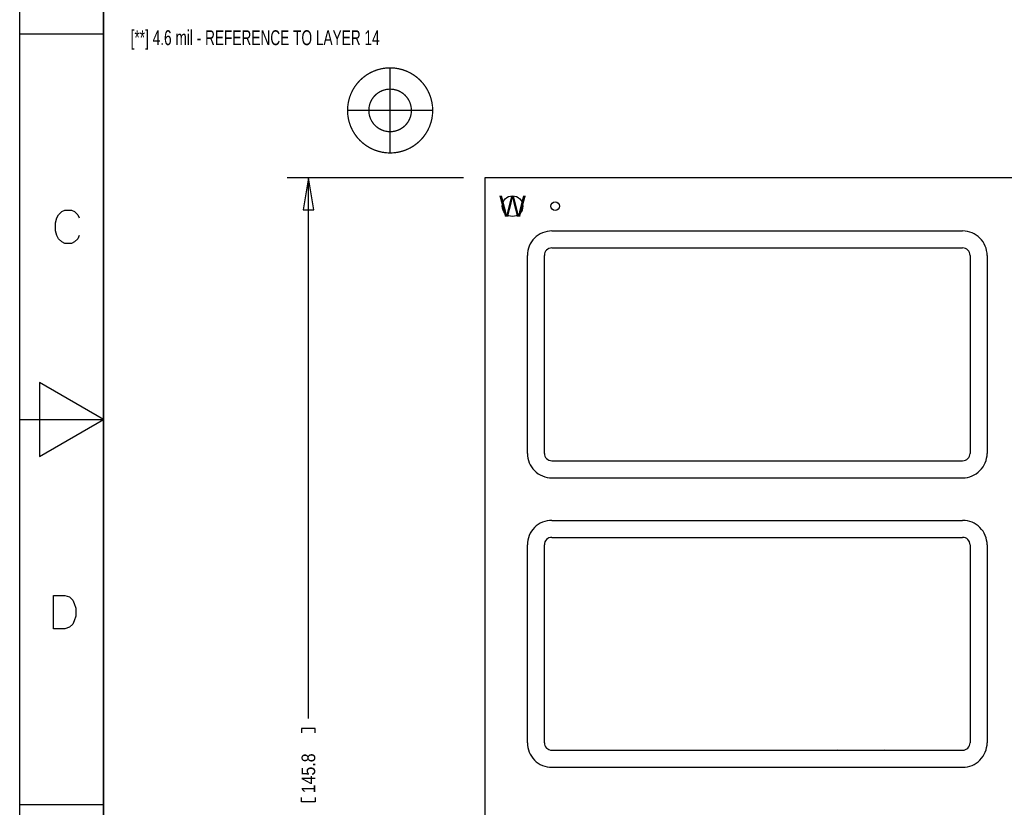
# Model space of a CAD drawing. Extents: x -65 to 355, y -46 to 251.
# Tile 23 of 28: x -65 to 53, y 57 to 151. Entities that reach past the tile are written whole.
import ezdxf
from ezdxf.enums import TextEntityAlignment as Align

# ---------------------------------------------------------------- set-up
doc = ezdxf.new("R2010")
doc.units = 0
for name, color, linetype in [('BG_DIMENSION', 7, 'CONTINUOUS'), ('BG_PANEL', 7, 'CONTINUOUS'), ('BG_TARGET', 7, 'CONTINUOUS'), ('BG_TITLE_A3', 7, 'CONTINUOUS'), ('MA_NCLEGEND-1-16', 7, 'CONTINUOUS'), ('PIN_BOTTOM', 7, 'CONTINUOUS'), ('PIN_TOP', 7, 'CONTINUOUS')]:
    doc.layers.add(name, color=color, linetype=linetype)

msp = doc.modelspace()

# ---------------------------------------------------------------- linework, layer by layer
at = {"layer": 'BG_DIMENSION'}
for points in [[(-11.565382, 131.660138), (-32.6136, 131.660138)], [(-29.4386, 127.850138), (-30.0736, 131.660138), (-30.7086, 127.850138), (-29.4386, 127.850138)], [(-30.0736, 67.1322), (-30.0736, 131.660138)], [(-29.2608, 65.405), (-29.2608, 65.913), (-30.8864, 65.913), (-30.8864, 65.405)], [(-29.2608, 57.6834), (-29.2608, 57.1754), (-30.8864, 57.1754), (-30.8864, 57.6834)]]:
    msp.add_lwpolyline(points, dxfattribs=at)
at = {"layer": 'BG_PANEL'}
msp.add_lwpolyline([(115.942618, -14.135862), (115.942618, 131.660138), (-9.025382, 131.660138), (-9.025382, -14.135862)], close=True, dxfattribs=at)
for points in [[(-1.024382, 125.3109, 0.414214), (-3.945382, 122.3899)], [(50.918618, 122.3899, 0.414214), (47.997618, 125.3109)], [(-1.024382, 123.2789, 0.414214), (-1.913382, 122.3899)], [(48.886618, 122.3899, 0.414214), (47.997618, 123.2789)], [(-3.945382, 98.7679, 0.414214), (-1.024382, 95.8469)], [(-1.913382, 98.7679, 0.414214), (-1.024382, 97.8789)], [(47.997618, 95.8469, 0.414214), (50.918618, 98.7679)], [(47.997618, 97.8789, 0.414214), (48.886618, 98.7679)], [(-1.024382, 90.7669, 0.414214), (-3.945382, 87.8459)], [(50.918618, 87.8459, 0.414214), (47.997618, 90.7669)], [(-1.024382, 88.7349, 0.414214), (-1.913382, 87.8459)], [(48.886618, 87.8459, 0.414214), (47.997618, 88.7349)], [(-3.945382, 64.2239, 0.414214), (-1.024382, 61.3029)], [(-1.913382, 64.2239, 0.414214), (-1.024382, 63.3349)], [(47.997618, 61.3029, 0.414214), (50.918618, 64.2239)], [(47.997618, 63.3349, 0.414214), (48.886618, 64.2239)]]:
    msp.add_lwpolyline(points, format="xyb", dxfattribs=at)
for points in [[(-1.024382, 125.3109), (47.997618, 125.3109)], [(-3.945382, 98.7679), (-3.945382, 122.3899)], [(-1.913382, 119.9769), (-1.913382, 122.3899)], [(-1.024382, 123.2789), (1.388618, 123.2789)], [(1.388618, 123.2789), (47.997618, 123.2789)], [(48.886618, 122.3899), (48.886618, 98.7679)], [(50.918618, 122.3899), (50.918618, 98.7679)], [(-1.913382, 101.1809), (-1.913382, 119.9769)], [(-1.913382, 98.7679), (-1.913382, 101.1809)], [(-1.024382, 97.8789), (1.388618, 97.8789)], [(1.388618, 97.8789), (47.997618, 97.8789)], [(-1.024382, 95.8469), (47.997618, 95.8469)], [(-1.024382, 90.7669), (47.997618, 90.7669)], [(-1.024382, 88.7349), (1.388618, 88.7349)], [(1.388618, 88.7349), (47.997618, 88.7349)], [(-3.945382, 64.2239), (-3.945382, 87.8459)], [(-1.913382, 85.4329), (-1.913382, 87.8459)], [(48.886618, 87.8459), (48.886618, 64.2239)], [(50.918618, 87.8459), (50.918618, 64.2239)], [(-1.913382, 66.6369), (-1.913382, 85.4329)], [(-1.913382, 64.2239), (-1.913382, 66.6369)], [(33.037018, 63.462662), (33.036764, 63.462662)], [(38.72992, 63.46571), (38.72865, 63.46571)], [(-1.024382, 63.3349), (1.388618, 63.3349)], [(1.388618, 63.3349), (47.997618, 63.3349)], [(-1.024382, 61.3029), (47.997618, 61.3029)]]:
    msp.add_lwpolyline(points, dxfattribs=at)
at = {"layer": 'BG_TARGET', "const_width": 0.1524}
for points in [[(-15.24, 139.7, 1), (-25.4, 139.7, 1), (-15.24, 139.7)], [(-17.78, 139.7, 1), (-22.86, 139.7, 1), (-17.78, 139.7)]]:
    msp.add_lwpolyline(points, format="xyb", dxfattribs=at)
for points in [[(-20.32, 144.78), (-20.32, 134.62)], [(-25.4, 139.7), (-15.24, 139.7)]]:
    msp.add_lwpolyline(points, dxfattribs=at)
at = {"layer": 'BG_TITLE_A3'}
for points in [[(-64.522096, -45.68698), (-64.522096, 251.312934)], [(-54.522116, 241.312954), (-54.522116, -35.687)], [(-54.522116, 148.813012), (-64.522096, 148.813012)], [(-57.405524, 124.765308), (-57.596024, 124.384562), (-57.977024, 124.003562), (-58.35777, 123.813062), (-59.11977, 123.813062), (-59.50077, 124.003562), (-59.88177, 124.384562), (-60.07227, 124.765308), (-60.262516, 125.336808), (-60.262516, 126.289308), (-60.07227, 126.860554), (-59.88177, 127.241554), (-59.50077, 127.622554), (-59.11977, 127.813054), (-58.35777, 127.813054), (-57.977024, 127.622554), (-57.596024, 127.241554), (-57.405524, 126.860554)], [(-64.522096, 102.813104), (-54.522116, 102.813104)], [(-54.522116, 56.812942), (-64.522096, 56.812942)]]:
    msp.add_lwpolyline(points, dxfattribs=at)
for points in [[(-54.522116, -35.687), (-54.522116, 241.312954), (345.477846, 241.312954), (345.477846, -35.687)], [(-62.142116, 107.227624), (-62.142116, 98.398584), (-54.522116, 102.813104)], [(-60.479178, 77.8129), (-60.479178, 81.813146), (-59.145932, 81.813146), (-58.574432, 81.622646), (-58.193432, 81.241646), (-58.003186, 80.860646), (-57.812686, 80.289146), (-57.812686, 79.3369), (-58.003186, 78.7654), (-58.193432, 78.3844), (-58.574432, 78.0034), (-59.145932, 77.8129)]]:
    msp.add_lwpolyline(points, close=True, dxfattribs=at)
at = {"layer": 'PIN_BOTTOM'}
for centre, radius in [((-5.715, 128.27), 1.2319), ((-0.635, 128.27), 0.508)]:
    msp.add_circle(centre, radius, dxfattribs=at)
at = {"layer": 'PIN_TOP'}
for centre, radius in [((-5.715, 128.27), 1.2319), ((-0.635, 128.27), 0.508)]:
    msp.add_circle(centre, radius, dxfattribs=at)

# ---------------------------------------------------------------- texts
at = {"layer": 'BG_DIMENSION', "width": 0.685714}
msp.add_text('[**] 4.6 mil - REFERENCE TO LAYER 14', height=1.778, dxfattribs=at).set_placement((-51.2826, 147.489418))
at = {"layer": 'BG_DIMENSION', "width": 0.875}
msp.add_text('145.8', height=1.6256, rotation=90, dxfattribs=at).set_placement((-29.2608, 58.1914))
at = {"layer": 'MA_NCLEGEND-1-16'}
msp.add_text('W', height=2.54, dxfattribs=at).set_placement((-5.715, 128.27), align=Align.MIDDLE_CENTER)

doc.saveas('drawing.dxf')
